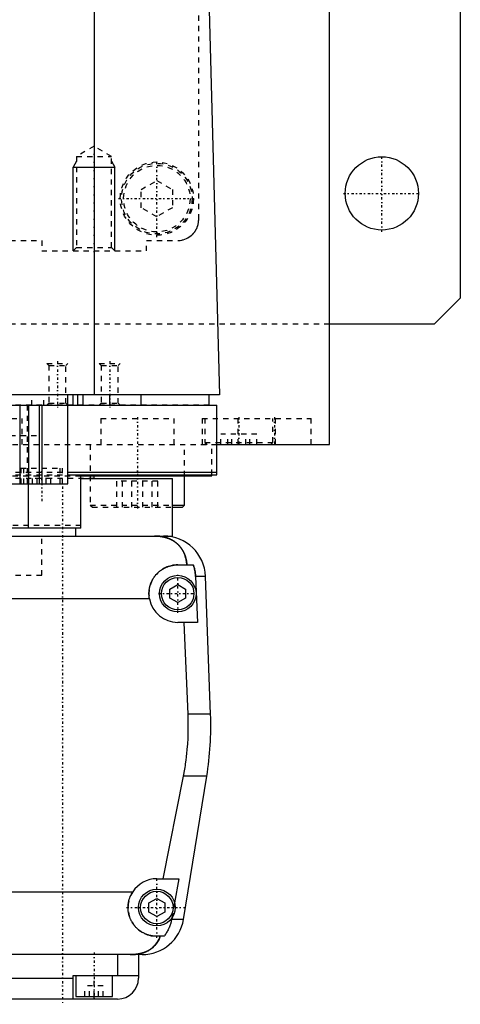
# Model space of a CAD drawing. Extents: x -125 to 125, y -82 to 428.
# Tile 3 of 10: x 41 to 125, y -82 to 106. Entities that reach past the tile are written whole.
import ezdxf

# ---------------------------------------------------------------- set-up
doc = ezdxf.new("R2010")
doc.units = 0
doc.linetypes.add('CENTER', pattern=[1.5, 0.45, -0.5, 0.05, -0.5])
doc.linetypes.add('DASHED', pattern=[2, 1, -1])
for name, color, linetype in [('AM_0', 7, 'CONTINUOUS'), ('AM_10', 7, 'CONTINUOUS'), ('AM_3', 7, 'DASHED'), ('AM_7', 7, 'CENTER')]:
    doc.layers.add(name, color=color, linetype=linetype)

msp = doc.modelspace()

# ---------------------------------------------------------------- linework, layer by layer
at = {"layer": 'AM_0', "color": 7, "linetype": 'CONTINUOUS'}
for p, q in [((125, 383), (125, 53)), ((100, 25), (100, 363)), ((55.06, 34.5), (55.06, 116.6)), ((76.83, 115.63), (79, 34.5)), ((125, 53), (120, 48)), ((120, 48), (100, 48)), ((79, 34.5), (-79, 34.5)), ((50, 17.5), (50, 34.5)), ((51, 32.5), (51, 34.5)), ((51.9, 32.5), (51.9, 34.5)), ((52.9, 32.5), (52.9, 34.5)), ((58, 32.5), (58, 34.5)), ((64, 32.5), (64, 34.5)), ((77, 32.5), (77, 34.5)), ((-78.5, 32.5), (78.5, 32.5)), ((40.83, 32.5), (40.83, 17.5)), ((42.5, 32.5), (42.5, 17.5)), ((44.5, 32.5), (44.5, 17.5)), ((45, 32.5), (45, 17.5)), ((78.5, 19.2), (78.5, 32.5)), ((78.56, 25), (100, 25)), ((88.79, 25), (88.79, 25.01)), ((50.02, 19.7), (78.5, 19.7)), ((50.02, 19.2), (78.5, 19.2)), ((52.5, 9), (52.5, 19.2)), ((52.56, 19), (77.5, 19)), ((55, 18.5), (55, 19)), ((72.29, 13.4), (72.29, 19)), ((77.5, 19), (77.5, 19.2)), ((-50, 17.5), (50, 17.5)), ((42.5, 9), (42.5, 17.5)), ((52.56, 18.5), (70, 18.5)), ((70, 7.5), (70, 18.5)), ((70.01, 13.4), (72.29, 13.4)), ((71.89, 13), (72.29, 13.4)), ((70, 13), (71.89, 13)), ((52.5, 9), (36, 9)), ((51.5, 7.5), (51.5, 9)), ((36, 7.5), (68.3, 7.5)), ((68.3, 7.5), (70, 7.5)), ((71, 2), (73.97, 2)), ((69.5, -2.63), (71, -1.77)), ((71, -1.77), (72.5, -2.63)), ((76.29, -0.2), (74.4, -0.2)), ((74.4, -0.2), (74.75, -9)), ((77.28, -26.54), (76.29, -0.2)), ((69.5, -4.37), (69.5, -2.63)), ((72.5, -2.63), (72.5, -4.37)), ((65.59, -4.5), (29.18, -4.5)), ((71, -5.23), (69.5, -4.37)), ((72.5, -4.37), (71, -5.23)), ((74.75, -9), (71, -9)), ((72.97, -26.54), (72.2, -9)), ((77.28, -26.54), (72.97, -26.54)), ((68.19, -58), (72.1, -38.4)), ((76.54, -38.4), (72.1, -38.4)), ((72.1, -65.78), (76.54, -38.4)), ((67, -58), (71.21, -58)), ((71.21, -58), (70.39, -62.62)), ((-62.39, -60.5), (62.39, -60.5)), ((65.5, -62.63), (67, -61.77)), ((67, -61.77), (68.5, -62.63)), ((65.5, -64.37), (65.5, -62.63)), ((68.5, -62.63), (68.5, -64.37)), ((67, -65.23), (65.5, -64.37)), ((68.5, -64.37), (67, -65.23)), ((69.87, -65.5), (69.82, -65.78)), ((72.1, -65.78), (69.82, -65.78)), ((68.39, -69), (67, -69)), ((64.2, -72.5), (-64.2, -72.5)), ((59.5, -72.5), (59.5, -76.5)), ((63.5, -72.5), (63.5, -77)), ((-51, -77), (51, -77)), ((51, -81), (51, -76.5)), ((51, -76.5), (63.5, -76.5)), ((51.5, -76.5), (51.5, -80.5)), ((58.5, -80.5), (58.5, -76.5)), ((51.5, -80.5), (58.5, -80.5)), ((55, -81), (55, -80.5)), ((59.5, -81), (-59.5, -81))]:
    msp.add_line(p, q, dxfattribs=at)
for points in [[(72.74, 2, 0), (72.74, 2.05, 0), (72.73, 2.14, 0), (72.72, 2.23, 0), (72.72, 2.27, 0), (72.71, 2.32, 0), (72.7, 2.41, 0), (72.69, 2.5, 0), (72.68, 2.59, 0), (72.66, 2.68, 0), (72.65, 2.76, 0), (72.64, 2.81, 0), (72.63, 2.85, 0), (72.61, 2.94, 0), (72.6, 3.03, 0), (72.58, 3.11, 0), (72.56, 3.2, 0), (72.54, 3.28, 0), (72.52, 3.33, 0), (72.51, 3.37, 0), (72.49, 3.45, 0), (72.46, 3.53, 0), (72.45, 3.58, 0), (72.44, 3.62, 0), (72.41, 3.7, 0), (72.39, 3.78, 0), (72.37, 3.82, 0), (72.36, 3.86, 0), (72.33, 3.94, 0), (72.3, 4.01, 0), (72.27, 4.09, 0), (72.23, 4.17, 0), (72.2, 4.24, 0), (72.18, 4.28, 0), (72.17, 4.32, 0), (72.13, 4.39, 0), (72.1, 4.46, 0), (72.06, 4.54, 0), (72.02, 4.61, 0), (71.98, 4.68, 0), (71.96, 4.71, 0), (71.94, 4.75, 0), (71.9, 4.82, 0), (71.86, 4.89, 0), (71.82, 4.95, 0), (71.78, 5.02, 0), (71.73, 5.08, 0), (71.71, 5.12, 0), (71.69, 5.15, 0), (71.64, 5.21, 0), (71.6, 5.28, 0), (71.55, 5.34, 0), (71.5, 5.4, 0), (71.45, 5.46, 0), (71.43, 5.49, 0), (71.4, 5.52, 0), (71.35, 5.58, 0), (71.3, 5.64, 0), (71.25, 5.7, 0), (71.19, 5.75, 0), (71.14, 5.81, 0), (71.11, 5.84, 0), (71.08, 5.87, 0), (71.03, 5.92, 0), (70.97, 5.98, 0), (70.94, 6, 0), (70.91, 6.03, 0), (70.85, 6.08, 0), (70.79, 6.13, 0), (70.76, 6.16, 0), (70.73, 6.18, 0), (70.67, 6.23, 0), (70.6, 6.28, 0), (70.54, 6.33, 0), (70.47, 6.38, 0), (70.41, 6.43, 0), (70.37, 6.45, 0), (70.34, 6.47, 0), (70.27, 6.52, 0), (70.2, 6.56, 0), (70.13, 6.61, 0), (70.06, 6.65, 0), (69.99, 6.69, 0), (69.95, 6.71, 0), (69.91, 6.73, 0), (69.84, 6.77, 0), (69.76, 6.81, 0), (69.69, 6.85, 0), (69.61, 6.88, 0), (69.53, 6.92, 0), (69.5, 6.94, 0), (69.46, 6.95, 0), (69.38, 6.99, 0), (69.3, 7.02, 0), (69.22, 7.05, 0), (69.13, 7.08, 0), (69.05, 7.11, 0), (69.01, 7.13, 0), (68.97, 7.14, 0), (68.89, 7.17, 0), (68.8, 7.19, 0), (68.72, 7.22, 0), (68.63, 7.24, 0), (68.54, 7.27, 0), (68.5, 7.28, 0), (68.46, 7.29, 0), (68.37, 7.31, 0), (68.28, 7.33, 0), (68.23, 7.34, 0), (68.19, 7.35, 0), (68.1, 7.36, 0), (68.01, 7.38, 0), (67.96, 7.39, 0), (67.91, 7.4, 0), (67.82, 7.41, 0), (67.73, 7.42, 0), (67.64, 7.44, 0), (67.55, 7.45, 0), (67.45, 7.46, 0), (67.41, 7.46, 0), (67.36, 7.47, 0), (67.27, 7.47, 0), (67.17, 7.48, 0), (67.08, 7.49, 0), (66.99, 7.49, 0), (66.89, 7.49, 0), (66.85, 7.5, 0), (66.8, 7.5, 0), (66.7, 7.5, 0), (66.61, 7.5, 0), (66.56, 7.5, 0)], [(65.59, -4.5, 0), (65.58, -4.46, 0), (65.57, -4.37, 0), (65.55, -4.28, 0), (65.55, -4.23, 0), (65.54, -4.19, 0), (65.53, -4.1, 0), (65.52, -4.01, 0), (65.52, -3.92, 0), (65.51, -3.83, 0), (65.51, -3.74, 0), (65.5, -3.7, 0), (65.5, -3.65, 0), (65.5, -3.57, 0), (65.5, -3.48, 0), (65.5, -3.39, 0), (65.5, -3.31, 0), (65.51, -3.22, 0), (65.51, -3.18, 0), (65.51, -3.13, 0), (65.52, -3.04, 0), (65.53, -2.96, 0), (65.53, -2.91, 0), (65.54, -2.87, 0), (65.55, -2.78, 0), (65.56, -2.69, 0), (65.57, -2.65, 0), (65.57, -2.6, 0), (65.59, -2.52, 0), (65.61, -2.43, 0), (65.62, -2.34, 0), (65.64, -2.25, 0), (65.66, -2.17, 0), (65.68, -2.12, 0), (65.69, -2.08, 0), (65.71, -1.99, 0), (65.74, -1.91, 0), (65.76, -1.82, 0), (65.79, -1.74, 0), (65.82, -1.65, 0), (65.84, -1.61, 0), (65.85, -1.57, 0), (65.88, -1.48, 0), (65.92, -1.4, 0), (65.95, -1.32, 0), (65.99, -1.23, 0), (66.03, -1.15, 0), (66.05, -1.11, 0), (66.06, -1.07, 0), (66.11, -0.99, 0), (66.15, -0.91, 0), (66.19, -0.83, 0), (66.23, -0.76, 0), (66.28, -0.68, 0), (66.3, -0.64, 0), (66.32, -0.6, 0), (66.37, -0.53, 0), (66.42, -0.45, 0), (66.47, -0.38, 0), (66.52, -0.31, 0), (66.57, -0.24, 0), (66.6, -0.2, 0), (66.62, -0.17, 0), (66.68, -0.1, 0), (66.73, -0.03, 0), (66.76, 0, 0), (66.79, 0.04, 0), (66.84, 0.1, 0), (66.9, 0.17, 0), (66.93, 0.2, 0), (66.96, 0.23, 0), (67.02, 0.29, 0), (67.08, 0.35, 0), (67.14, 0.41, 0), (67.2, 0.47, 0), (67.26, 0.53, 0), (67.29, 0.56, 0), (67.32, 0.59, 0), (67.39, 0.65, 0), (67.45, 0.7, 0), (67.52, 0.76, 0), (67.59, 0.81, 0), (67.66, 0.87, 0), (67.69, 0.89, 0), (67.73, 0.92, 0), (67.8, 0.97, 0), (67.87, 1.02, 0), (67.95, 1.07, 0), (68.02, 1.12, 0), (68.1, 1.17, 0), (68.14, 1.2, 0), (68.17, 1.22, 0), (68.25, 1.26, 0), (68.33, 1.31, 0), (68.41, 1.35, 0), (68.49, 1.39, 0), (68.57, 1.44, 0), (68.61, 1.46, 0), (68.66, 1.48, 0), (68.74, 1.51, 0), (68.82, 1.55, 0), (68.91, 1.59, 0), (68.99, 1.62, 0), (69.08, 1.65, 0), (69.12, 1.67, 0), (69.17, 1.69, 0), (69.25, 1.72, 0), (69.34, 1.74, 0), (69.38, 1.76, 0), (69.43, 1.77, 0), (69.52, 1.8, 0), (69.61, 1.82, 0), (69.65, 1.83, 0), (69.7, 1.84, 0), (69.79, 1.86, 0), (69.88, 1.88, 0), (69.97, 1.9, 0), (70.06, 1.92, 0), (70.15, 1.93, 0), (70.19, 1.94, 0), (70.24, 1.95, 0), (70.33, 1.96, 0), (70.42, 1.97, 0), (70.51, 1.98, 0), (70.6, 1.99, 0), (70.69, 1.99, 0), (70.73, 1.99, 0), (70.78, 2, 0), (70.87, 2, 0), (70.96, 2, 0), (71, 2, 0)], [(73.97, 2, 0), (73.99, 1.94, 0), (74.03, 1.83, 0), (74.07, 1.71, 0), (74.09, 1.65, 0), (74.1, 1.59, 0), (74.14, 1.47, 0), (74.17, 1.34, 0), (74.2, 1.22, 0), (74.23, 1.1, 0), (74.26, 0.97, 0), (74.27, 0.91, 0), (74.28, 0.85, 0), (74.3, 0.72, 0), (74.32, 0.6, 0), (74.34, 0.47, 0), (74.35, 0.35, 0), (74.37, 0.23, 0), (74.37, 0.16, 0), (74.38, 0.1, 0), (74.39, -0.02, 0), (74.39, -0.14, 0), (74.4, -0.2, 0)], [(72.1, -38.4, 0), (72.17, -38.06, 0), (72.29, -37.39, 0), (72.4, -36.71, 0), (72.45, -36.38, 0), (72.5, -36.04, 0), (72.59, -35.36, 0), (72.68, -34.69, 0), (72.75, -34.02, 0), (72.82, -33.35, 0), (72.87, -32.69, 0), (72.9, -32.36, 0), (72.92, -32.03, 0), (72.96, -31.37, 0), (72.98, -30.72, 0), (73, -30.07, 0), (73.02, -29.43, 0), (73.02, -28.79, 0), (73.02, -28.47, 0), (73.02, -28.16, 0), (73.01, -27.51, 0), (72.99, -26.87, 0), (72.97, -26.54, 0)], [(67, -69, 0), (66.94, -69, 0), (66.83, -69, 0), (66.72, -68.99, 0), (66.67, -68.99, 0), (66.61, -68.99, 0), (66.5, -68.98, 0), (66.39, -68.97, 0), (66.27, -68.95, 0), (66.16, -68.94, 0), (66.05, -68.92, 0), (66, -68.91, 0), (65.94, -68.9, 0), (65.83, -68.87, 0), (65.72, -68.85, 0), (65.61, -68.82, 0), (65.5, -68.79, 0), (65.39, -68.76, 0), (65.34, -68.74, 0), (65.28, -68.72, 0), (65.17, -68.69, 0), (65.07, -68.65, 0), (65.02, -68.63, 0), (64.96, -68.61, 0), (64.86, -68.57, 0), (64.76, -68.52, 0), (64.7, -68.5, 0), (64.65, -68.47, 0), (64.55, -68.43, 0), (64.45, -68.37, 0), (64.36, -68.32, 0), (64.26, -68.27, 0), (64.16, -68.21, 0), (64.12, -68.18, 0), (64.07, -68.15, 0), (63.98, -68.1, 0), (63.89, -68.04, 0), (63.8, -67.97, 0), (63.71, -67.91, 0), (63.63, -67.85, 0), (63.59, -67.81, 0), (63.55, -67.78, 0), (63.46, -67.71, 0), (63.38, -67.64, 0), (63.31, -67.58, 0), (63.23, -67.51, 0), (63.16, -67.44, 0), (63.12, -67.4, 0), (63.09, -67.36, 0), (63.01, -67.29, 0), (62.94, -67.21, 0), (62.87, -67.14, 0), (62.81, -67.06, 0), (62.74, -66.98, 0), (62.71, -66.94, 0), (62.67, -66.9, 0), (62.61, -66.81, 0), (62.55, -66.73, 0), (62.49, -66.64, 0), (62.43, -66.55, 0), (62.37, -66.46, 0), (62.34, -66.42, 0), (62.31, -66.37, 0), (62.26, -66.28, 0), (62.2, -66.19, 0), (62.18, -66.14, 0), (62.15, -66.1, 0), (62.1, -66, 0), (62.05, -65.9, 0), (62.03, -65.86, 0), (62.01, -65.81, 0), (61.96, -65.71, 0), (61.92, -65.61, 0), (61.88, -65.51, 0), (61.84, -65.41, 0), (61.81, -65.31, 0), (61.79, -65.26, 0), (61.77, -65.21, 0), (61.74, -65.1, 0), (61.71, -65, 0), (61.68, -64.9, 0), (61.65, -64.79, 0), (61.63, -64.69, 0), (61.62, -64.63, 0), (61.61, -64.58, 0), (61.59, -64.47, 0), (61.57, -64.37, 0), (61.55, -64.26, 0), (61.54, -64.16, 0), (61.53, -64.05, 0), (61.52, -64, 0), (61.52, -63.95, 0), (61.51, -63.84, 0), (61.5, -63.73, 0), (61.5, -63.63, 0), (61.5, -63.52, 0), (61.5, -63.42, 0), (61.5, -63.37, 0), (61.5, -63.31, 0), (61.51, -63.21, 0), (61.51, -63.1, 0), (61.52, -62.99, 0), (61.53, -62.88, 0), (61.55, -62.77, 0), (61.56, -62.72, 0), (61.56, -62.66, 0), (61.58, -62.56, 0), (61.6, -62.45, 0), (61.61, -62.39, 0), (61.62, -62.34, 0), (61.65, -62.23, 0), (61.68, -62.12, 0), (61.69, -62.06, 0), (61.71, -62.01, 0), (61.74, -61.9, 0), (61.77, -61.79, 0), (61.81, -61.68, 0), (61.85, -61.57, 0), (61.89, -61.47, 0), (61.91, -61.41, 0), (61.93, -61.36, 0), (61.98, -61.26, 0), (62.03, -61.15, 0), (62.08, -61.05, 0), (62.13, -60.95, 0), (62.18, -60.84, 0), (62.21, -60.79, 0), (62.24, -60.74, 0), (62.3, -60.65, 0), (62.36, -60.55, 0), (62.39, -60.5, 0)], [(69.82, -65.78, 0), (69.8, -65.88, 0), (69.76, -66.08, 0), (69.71, -66.27, 0), (69.69, -66.37, 0), (69.66, -66.46, 0), (69.61, -66.65, 0), (69.55, -66.83, 0), (69.49, -67.01, 0), (69.42, -67.19, 0), (69.34, -67.38, 0), (69.3, -67.47, 0), (69.26, -67.57, 0), (69.17, -67.75, 0), (69.07, -67.93, 0), (68.98, -68.11, 0), (68.88, -68.28, 0), (68.77, -68.45, 0), (68.72, -68.53, 0), (68.67, -68.61, 0), (68.56, -68.77, 0), (68.45, -68.92, 0), (68.39, -69, 0)], [(61.92, -72.5, 0), (62.15, -72.5, 0), (62.41, -72.49, 0), (62.48, -72.49, 0), (62.55, -72.48, 0), (62.59, -72.48, 0), (62.63, -72.48, 0), (62.7, -72.47, 0), (62.77, -72.46, 0), (62.85, -72.46, 0), (62.92, -72.45, 0), (62.99, -72.44, 0), (63.03, -72.44, 0), (63.07, -72.43, 0), (63.14, -72.43, 0), (63.21, -72.42, 0), (63.25, -72.41, 0), (63.28, -72.41, 0), (63.36, -72.39, 0), (63.43, -72.38, 0), (63.46, -72.38, 0), (63.5, -72.37, 0), (63.57, -72.36, 0), (63.64, -72.34, 0), (63.71, -72.33, 0), (63.78, -72.31, 0), (63.86, -72.3, 0), (63.89, -72.29, 0), (63.93, -72.28, 0), (63.99, -72.26, 0), (64.06, -72.25, 0), (64.13, -72.23, 0), (64.2, -72.21, 0), (64.27, -72.19, 0), (64.3, -72.18, 0), (64.33, -72.17, 0), (64.4, -72.15, 0), (64.47, -72.13, 0), (64.53, -72.1, 0), (64.6, -72.08, 0), (64.66, -72.06, 0), (64.69, -72.04, 0), (64.72, -72.03, 0), (64.79, -72.01, 0), (64.85, -71.98, 0), (64.91, -71.95, 0), (64.97, -71.93, 0), (65.03, -71.9, 0), (65.06, -71.89, 0), (65.09, -71.87, 0), (65.15, -71.84, 0), (65.21, -71.81, 0), (65.27, -71.78, 0), (65.33, -71.75, 0), (65.39, -71.72, 0), (65.42, -71.7, 0), (65.45, -71.69, 0), (65.5, -71.65, 0), (65.56, -71.62, 0), (65.59, -71.6, 0), (65.61, -71.59, 0), (65.67, -71.55, 0), (65.72, -71.52, 0), (65.75, -71.5, 0), (65.78, -71.48, 0), (65.83, -71.44, 0), (65.88, -71.41, 0), (65.93, -71.37, 0), (65.98, -71.33, 0), (66.03, -71.29, 0), (66.06, -71.27, 0), (66.08, -71.25, 0), (66.13, -71.21, 0), (66.18, -71.17, 0), (66.34, -71.03, 0), (66.6, -70.77, 0), (66.84, -70.49, 0), (67.05, -70.19, 0), (67.15, -70.03, 0), (67.25, -69.87, 0), (67.42, -69.54, 0), (67.57, -69.18, 0), (67.64, -69, 0)]]:
    msp.add_polyline3d(points, dxfattribs=at)
for centre, radius in [((110, 73), 7), ((71, -3.5), 3.5), ((71, -3.5), 3.1), ((67, -63.5), 3.5), ((67, -63.5), 3.1)]:
    msp.add_circle(centre, radius, dxfattribs=at)
for centre, radius, start, end in [((68.3, -0.5), 8, 2.139, 90), ((71, -3.5), 5.5, 190.4757, 270), ((17.32, -28.78), 60, 350.775, 2.139), ((67, -63.5), 5.5, 90, 146.9443), ((64.2, -64.5), 8, 270, 350.775), ((59.5, -77), 4, 270, 0)]:
    msp.add_arc(centre, radius, start, end, dxfattribs=at)
at = {"layer": 'AM_10', "color": 7, "linetype": 'CONTINUOUS'}
for p, q in [((51.68, 79.17), (51, 78)), ((58.32, 79.17), (59, 78)), ((51, 62), (51, 78)), ((51, 78), (59, 78)), ((59, 62), (59, 78))]:
    msp.add_line(p, q, dxfattribs=at)
at = {"layer": 'AM_3', "color": 6, "linetype": 'DASHED'}
for p, q in [((75, 68), (75, 380)), ((55, 82), (51.68, 80.08)), ((58.32, 80.08), (55, 82)), ((51.68, 80.08), (51.68, 62.68)), ((51.68, 80.08), (58.32, 80.08)), ((58.32, 62.68), (58.32, 80.08)), ((64, 73.73), (67, 75.46)), ((67, 75.46), (70, 73.73)), ((64, 70.27), (64, 73.73)), ((70, 73.73), (70, 70.27)), ((67, 68.54), (64, 70.27)), ((70, 70.27), (67, 68.54)), ((-45, 64), (45, 64)), ((45, 64), (45, 62)), ((65, 64), (71, 64)), ((65, 62), (65, 64)), ((51.68, 62.68), (51, 62)), ((51.68, 62.68), (58.32, 62.68)), ((59, 62), (58.32, 62.68)), ((45, 62), (65, 62)), ((100, 48), (-100, 48)), ((46, 40.5), (46.38, 40.12)), ((46, 40.5), (50, 40.5)), ((46.38, 40.12), (46.38, 32.88)), ((46.38, 40.12), (49.62, 40.12)), ((49.62, 40.12), (50, 40.5)), ((49.62, 32.88), (49.62, 40.12)), ((56, 40.5), (56.38, 40.12)), ((56, 40.5), (60, 40.5)), ((56.38, 40.12), (56.38, 32.88)), ((56.38, 40.12), (59.62, 40.12)), ((59.62, 40.12), (60, 40.5)), ((59.62, 32.88), (59.62, 40.12)), ((43.08, 32.5), (43.08, 34.5)), ((45.38, 32.5), (45.38, 34.5)), ((77, 32.5), (-50, 32.5)), ((42.23, 32.5), (42.23, 17.5)), ((46.38, 32.88), (46, 32.5)), ((46.38, 32.88), (49.62, 32.88)), ((50, 32.5), (49.62, 32.88)), ((56.38, 32.88), (56, 32.5)), ((56.38, 32.88), (59.62, 32.88)), ((60, 32.5), (59.62, 32.88)), ((27.25, 30), (41.25, 30)), ((41.25, 25), (41.25, 30)), ((56.29, 30), (56.29, 25)), ((56.29, 30), (70.29, 30)), ((70.29, 25), (70.29, 30)), ((75.69, 30), (75.69, 25)), ((75.69, 30), (96.5, 30)), ((76.19, 30), (76.19, 25.4)), ((82.5, 30), (82.5, 25)), ((89.19, 25.4), (89.19, 30)), ((89.69, 25), (89.69, 30)), ((96.5, 25), (96.5, 30)), ((-45, 26.7), (45, 26.7)), ((79.25, 25), (79.25, 27)), ((86.12, 27), (79.25, 27)), ((80.58, 25), (80.58, 27)), ((81.36, 25), (81.36, 27)), ((84.01, 25), (84.01, 27)), ((84.8, 25), (84.8, 27)), ((86.12, 25), (86.12, 27)), ((-78.56, 25), (78.56, 25)), ((54.29, 25), (54.29, 13.4)), ((72.29, 19), (72.29, 25)), ((76.19, 25.4), (76.59, 25)), ((76.19, 25.4), (89.19, 25.4)), ((77.5, 19.2), (77.5, 25)), ((88.79, 25.01), (89.19, 25.4)), ((-52.56, 19), (52.56, 19)), ((-50.02, 19.7), (50.02, 19.7)), ((-50.02, 19.2), (50.02, 19.2)), ((41, 20.5), (41, 17.5)), ((41, 20.5), (49, 20.5)), ((41.5, 20.5), (41.5, 17.5)), ((48.5, 17.5), (48.5, 20.5)), ((49, 17.5), (49, 20.5)), ((55, 18.5), (0.87, 18.5)), ((46.73, 18.5), (43.27, 18.5)), ((43.27, 17.5), (43.27, 18.5)), ((44.13, 17.5), (44.13, 18.5)), ((45.87, 17.5), (45.87, 18.5)), ((46.73, 17.5), (46.73, 18.5)), ((67.19, 18), (59.38, 18)), ((59.38, 13), (59.38, 18)), ((60.43, 13), (60.43, 18)), ((62.24, 13), (62.24, 18)), ((64.33, 13), (64.33, 18)), ((66.14, 13), (66.14, 18)), ((67.19, 13), (67.19, 18)), ((54.29, 13.4), (54.69, 13)), ((54.29, 13.4), (70.01, 13.4)), ((54.69, 13), (70, 13)), ((52.5, 9.5), (-52.5, 9.5)), ((45, 0), (45, 7.5)), ((45, 0), (45, 7.5)), ((0, 0), (45, 0)), ((70.39, -62.62), (69.87, -65.5)), ((55, -80.5), (55, -76.5)), ((53.27, -80.5), (53.27, -78.5)), ((56.73, -78.5), (53.27, -78.5)), ((54.13, -80.5), (54.13, -78.5)), ((55.87, -80.5), (55.87, -78.5)), ((56.73, -80.5), (56.73, -78.5))]:
    msp.add_line(p, q, dxfattribs=at)
for points in [[(71, 64, 0), (71.15, 64, 0), (71.45, 64.02, 0), (71.75, 64.07, 0), (71.9, 64.1, 0), (72.05, 64.14, 0), (72.35, 64.24, 0), (72.65, 64.36, 0), (72.94, 64.5, 0), (73.21, 64.67, 0), (73.48, 64.86, 0), (73.61, 64.97, 0), (73.63, 64.99, 0), (73.67, 65.02, 0), (73.71, 65.06, 0), (73.73, 65.08, 0), (73.75, 65.1, 0), (73.79, 65.14, 0), (73.83, 65.17, 0), (73.87, 65.21, 0), (73.91, 65.25, 0), (73.95, 65.3, 0), (73.97, 65.32, 0), (73.99, 65.34, 0), (74.02, 65.38, 0), (74.06, 65.42, 0), (74.1, 65.47, 0), (74.13, 65.51, 0), (74.17, 65.56, 0), (74.19, 65.58, 0), (74.2, 65.6, 0), (74.24, 65.65, 0), (74.27, 65.7, 0), (74.31, 65.75, 0), (74.34, 65.8, 0), (74.38, 65.86, 0), (74.39, 65.88, 0), (74.41, 65.91, 0), (74.44, 65.96, 0), (74.47, 66.02, 0), (74.51, 66.07, 0), (74.54, 66.13, 0), (74.57, 66.19, 0), (74.58, 66.22, 0), (74.59, 66.25, 0), (74.62, 66.31, 0), (74.65, 66.37, 0), (74.68, 66.43, 0), (74.7, 66.49, 0), (74.73, 66.55, 0), (74.74, 66.58, 0), (74.75, 66.61, 0), (74.77, 66.68, 0), (74.8, 66.74, 0), (74.81, 66.77, 0), (74.82, 66.81, 0), (74.84, 66.87, 0), (74.86, 66.94, 0), (74.87, 66.97, 0), (74.87, 67, 0), (74.89, 67.07, 0), (74.91, 67.14, 0), (74.92, 67.21, 0), (74.93, 67.27, 0), (74.95, 67.34, 0), (74.95, 67.38, 0), (74.96, 67.41, 0), (74.97, 67.48, 0), (74.97, 67.55, 0), (74.98, 67.62, 0), (74.99, 67.69, 0), (74.99, 67.76, 0), (74.99, 67.79, 0), (75, 67.83, 0), (75, 67.9, 0), (75, 67.97, 0), (75, 68, 0)], [(66.56, 7.5, 0), (66.61, 7.5, 0), (66.7, 7.5, 0), (66.8, 7.5, 0), (66.84, 7.5, 0), (66.89, 7.49, 0), (66.98, 7.49, 0), (67.08, 7.49, 0), (67.17, 7.48, 0), (67.26, 7.47, 0), (67.35, 7.47, 0), (67.4, 7.46, 0), (67.45, 7.46, 0), (67.54, 7.45, 0), (67.63, 7.44, 0), (67.72, 7.42, 0), (67.82, 7.41, 0), (67.91, 7.4, 0), (67.95, 7.39, 0), (68, 7.38, 0), (68.09, 7.37, 0), (68.18, 7.35, 0), (68.23, 7.34, 0), (68.27, 7.33, 0), (68.36, 7.31, 0), (68.45, 7.29, 0), (68.49, 7.28, 0), (68.53, 7.27, 0), (68.62, 7.24, 0), (68.71, 7.22, 0), (68.79, 7.2, 0), (68.88, 7.17, 0), (68.96, 7.14, 0), (69, 7.13, 0), (69.04, 7.11, 0), (69.13, 7.08, 0), (69.21, 7.05, 0), (69.29, 7.02, 0), (69.37, 6.99, 0), (69.45, 6.96, 0), (69.49, 6.94, 0), (69.53, 6.92, 0), (69.6, 6.89, 0), (69.68, 6.85, 0), (69.76, 6.81, 0), (69.83, 6.77, 0), (69.91, 6.74, 0), (69.94, 6.72, 0), (69.98, 6.69, 0), (70.05, 6.65, 0), (70.12, 6.61, 0), (70.19, 6.57, 0), (70.26, 6.52, 0), (70.33, 6.48, 0), (70.37, 6.46, 0), (70.4, 6.43, 0), (70.47, 6.39, 0), (70.53, 6.34, 0), (70.6, 6.29, 0), (70.66, 6.24, 0), (70.72, 6.19, 0), (70.75, 6.17, 0), (70.78, 6.14, 0), (70.84, 6.09, 0), (70.9, 6.04, 0), (70.93, 6.01, 0), (70.96, 5.98, 0), (71.02, 5.93, 0), (71.08, 5.87, 0), (71.1, 5.85, 0), (71.13, 5.82, 0), (71.19, 5.76, 0), (71.24, 5.71, 0), (71.29, 5.65, 0), (71.34, 5.59, 0), (71.4, 5.53, 0), (71.42, 5.5, 0), (71.45, 5.47, 0), (71.5, 5.41, 0), (71.54, 5.35, 0), (71.59, 5.28, 0), (71.64, 5.22, 0), (71.68, 5.16, 0), (71.71, 5.12, 0), (71.73, 5.09, 0), (71.77, 5.02, 0), (71.82, 4.96, 0), (71.86, 4.89, 0), (71.9, 4.82, 0), (71.94, 4.75, 0), (71.96, 4.72, 0), (71.98, 4.68, 0), (72.02, 4.61, 0), (72.06, 4.54, 0), (72.1, 4.46, 0), (72.13, 4.39, 0), (72.17, 4.32, 0), (72.18, 4.28, 0), (72.2, 4.24, 0), (72.24, 4.16, 0), (72.27, 4.09, 0), (72.3, 4.01, 0), (72.33, 3.93, 0), (72.36, 3.85, 0), (72.37, 3.81, 0), (72.39, 3.77, 0), (72.42, 3.69, 0), (72.44, 3.61, 0), (72.46, 3.57, 0), (72.47, 3.52, 0), (72.49, 3.44, 0), (72.52, 3.36, 0), (72.53, 3.32, 0), (72.54, 3.27, 0), (72.56, 3.19, 0), (72.58, 3.1, 0), (72.6, 3.02, 0), (72.62, 2.93, 0), (72.63, 2.84, 0), (72.64, 2.8, 0), (72.65, 2.76, 0), (72.66, 2.67, 0), (72.68, 2.58, 0), (72.72, 2.27, 0), (72.74, 2, 0)], [(74.4, -0.2, 0), (74.39, -0.14, 0), (74.39, -0.02, 0), (74.38, 0.1, 0), (74.37, 0.16, 0), (74.37, 0.23, 0), (74.35, 0.35, 0), (74.34, 0.47, 0), (74.32, 0.6, 0), (74.3, 0.72, 0), (74.28, 0.85, 0), (74.27, 0.91, 0), (74.26, 0.97, 0), (74.23, 1.1, 0), (74.2, 1.22, 0), (74.17, 1.34, 0), (74.14, 1.47, 0), (74.1, 1.59, 0), (74.09, 1.65, 0), (74.07, 1.71, 0), (74.03, 1.83, 0), (73.99, 1.94, 0), (73.97, 2, 0)], [(67.64, -69, 0), (67.57, -69.19, 0), (67.42, -69.55, 0), (67.24, -69.89, 0), (67.14, -70.05, 0), (67.04, -70.21, 0), (66.82, -70.51, 0), (66.59, -70.78, 0), (66.32, -71.04, 0), (66.16, -71.19, 0), (66.11, -71.23, 0), (66.07, -71.27, 0), (66.04, -71.29, 0), (66.02, -71.31, 0), (65.97, -71.34, 0), (65.92, -71.38, 0), (65.87, -71.42, 0), (65.81, -71.45, 0), (65.76, -71.49, 0), (65.73, -71.51, 0), (65.71, -71.53, 0), (65.65, -71.56, 0), (65.6, -71.6, 0), (65.57, -71.61, 0), (65.54, -71.63, 0), (65.49, -71.66, 0), (65.43, -71.69, 0), (65.4, -71.71, 0), (65.38, -71.73, 0), (65.32, -71.76, 0), (65.26, -71.79, 0), (65.2, -71.82, 0), (65.14, -71.85, 0), (65.08, -71.88, 0), (65.05, -71.89, 0), (65.02, -71.91, 0), (64.96, -71.93, 0), (64.9, -71.96, 0), (64.83, -71.99, 0), (64.77, -72.01, 0), (64.71, -72.04, 0), (64.68, -72.05, 0), (64.64, -72.06, 0), (64.58, -72.09, 0), (64.52, -72.11, 0), (64.45, -72.13, 0), (64.39, -72.15, 0), (64.32, -72.17, 0), (64.29, -72.18, 0), (64.25, -72.19, 0), (64.19, -72.21, 0), (64.12, -72.23, 0), (64.05, -72.25, 0), (63.98, -72.27, 0), (63.92, -72.28, 0), (63.88, -72.29, 0), (63.85, -72.3, 0), (63.78, -72.31, 0), (63.71, -72.33, 0), (63.64, -72.34, 0), (63.57, -72.36, 0), (63.5, -72.37, 0), (63.46, -72.38, 0), (63.43, -72.38, 0), (63.36, -72.39, 0), (63.28, -72.41, 0), (63.25, -72.41, 0), (63.21, -72.42, 0), (63.14, -72.43, 0), (63.07, -72.43, 0), (63.03, -72.44, 0), (62.99, -72.44, 0), (62.92, -72.45, 0), (62.85, -72.46, 0), (62.77, -72.46, 0), (62.7, -72.47, 0), (62.63, -72.48, 0), (62.59, -72.48, 0), (62.55, -72.48, 0), (62.48, -72.49, 0), (62.41, -72.49, 0), (62.15, -72.5, 0), (61.92, -72.5, 0)]]:
    msp.add_polyline3d(points, dxfattribs=at)
for radius in [7, 6.75, 6.35]:
    msp.add_circle((67, 72), radius, dxfattribs=at)
for centre, start, end in [((71, -3.5), 90, 190.4757), ((67, -63.5), 146.9443, 270)]:
    msp.add_arc(centre, 5.5, start, end, dxfattribs=at)
at = {"layer": 'AM_7', "color": 4, "linetype": 'CENTER'}
for p, q in [((55, 83), (55, 61)), ((67, 64.65), (67, 79.35)), ((110, 65.65), (110, 80.35)), ((59.65, 72), (74.35, 72)), ((102.65, 73), (117.35, 73)), ((48, 40.9), (48, 32.1)), ((58, 40.9), (58, 32.1)), ((63.29, 30.25), (63.29, 12.4)), ((82.69, 30.25), (82.69, 24.75)), ((89.5, 30.25), (89.5, 24.75)), ((45, 20.8), (45, 14.2)), ((49, 17), (49, -82)), ((71, -7.18), (71, 0.18)), ((67.33, -3.5), (74.68, -3.5)), ((67, -69.27), (67, -57.73)), ((61.23, -63.5), (72.77, -63.5)), ((55, -72.1), (55, -80.9))]:
    msp.add_line(p, q, dxfattribs=at)

doc.saveas('drawing.dxf')
